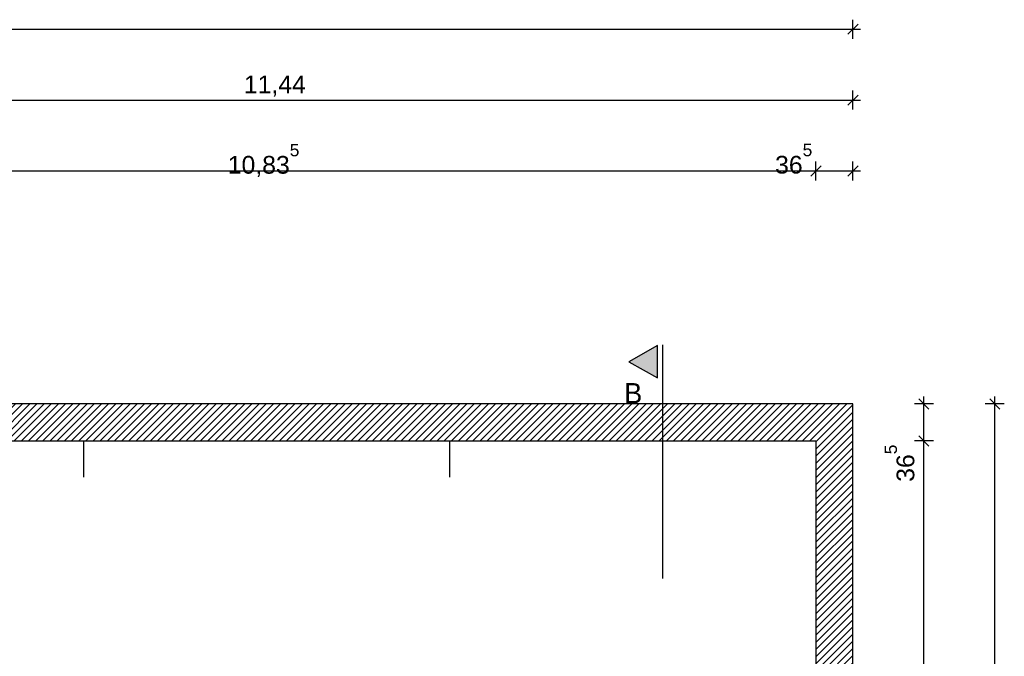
# Model space of a CAD drawing. Extents: x -73 to 183, y -4 to 85.
# Tile 14 of 98: x -47 to -37, y 37 to 43. Entities that reach past the tile are written whole.
import ezdxf

# ---------------------------------------------------------------- set-up
doc = ezdxf.new("R2010")
doc.units = 0
doc.header["$MEASUREMENT"] = 0
doc.linetypes.add('Strichlinie', pattern=[0.005644, 0.002822, -0.002822])
doc.linetypes.add('Strichpunktlinie', pattern=[0.006703, 0.003528, -0.001764, 0, -0.001411])
for name, color, linetype in [('0._EG_2_P_BM_AUSSEN', 7, 'Continuous'), ('0._EG_2_P_ZE_BILD', 7, 'Continuous'), ('0._EG_2_R_NT_HIDDEN', 7, 'Continuous'), ('0._EG_2_R_TR_AUSSENWAND', 7, 'Continuous')]:
    doc.layers.add(name, color=color, linetype=linetype)
doc.styles.add('ERSTELLTER_STIL_1', font='ARIAL.TTF')
doc.styles.add('ERSTELLTER_STIL_3', font='txt')
pattern_1 = [(45, (0, 0), (-0.03535534, 0.03535534), [])]

msp = doc.modelspace()

# ---------------------------------------------------------------- hatches: boundary and pattern name
at = {"layer": '0._EG_2_P_ZE_BILD', "linetype": 'Continuous', "lineweight": 18, "ltscale": 1000}
msp.add_hatch(color=9, dxfattribs=at).paths.add_polyline_path([(-40.636, 39.6215), (-40.636, 39.9429), (-40.919, 39.7795)], flags=0)
at = {"layer": '0._EG_2_R_TR_AUSSENWAND', "linetype": 'Continuous', "ltscale": 1000}
h = msp.add_hatch(dxfattribs=at)
h.set_pattern_fill('MW_HLZ_0002', color=256, style=0, pattern_type=2)
h.set_pattern_definition(pattern_1)
h.paths.add_polyline_path([(-38.7087, 39.365), (-50.1487, 39.365), (-49.9087, 39), (-39.0737, 39)], flags=0)
h = msp.add_hatch(dxfattribs=at)
h.set_pattern_fill('MW_HLZ_0002', color=256, style=0, pattern_type=2)
h.set_pattern_definition(pattern_1)
h.paths.add_polyline_path([(-39.0737, 39), (-39.0737, 33), (-38.7087, 32.635), (-38.7087, 39.365)], flags=0)

# ---------------------------------------------------------------- linework, layer by layer
at = {"layer": '0._EG_2_P_BM_AUSSEN', "linetype": 'Continuous', "ltscale": 1000}
for p, q in [((-38.7087, 42.9713), (-38.7087, 43.1587)), ((-68.8987, 43.065), (-38.7087, 43.065)), ((-38.7587, 43.015), (-38.6587, 43.115)), ((-38.7087, 43.065), (-38.6337, 43.065)), ((-50.1487, 42.365), (-38.7087, 42.365)), ((-38.7587, 42.315), (-38.6587, 42.415)), ((-38.7087, 42.2713), (-38.7087, 42.4587)), ((-38.7087, 42.365), (-38.6337, 42.365)), ((-39.0237, 41.715), (-39.1237, 41.615)), ((-39.0737, 41.5712), (-39.0737, 41.7588)), ((-38.7587, 41.615), (-38.6587, 41.715)), ((-38.7087, 41.5712), (-38.7087, 41.7588)), ((-49.9087, 41.665), (-39.0737, 41.665)), ((-39.0737, 41.665), (-38.7087, 41.665)), ((-38.7087, 41.665), (-38.6337, 41.665)), ((-37.9149, 39.365), (-38.1024, 39.365)), ((-37.9587, 39.315), (-38.0587, 39.415)), ((-38.0087, 39.365), (-38.0087, 39.44)), ((-38.0087, 39), (-38.0087, 39.365)), ((-37.2149, 39.365), (-37.4024, 39.365)), ((-37.2587, 39.315), (-37.3587, 39.415)), ((-37.3087, 39.365), (-37.3087, 39.44)), ((-37.3087, 32.635), (-37.3087, 39.365)), ((-37.9149, 39), (-38.1024, 39)), ((-38.0587, 39.05), (-37.9587, 38.95)), ((-38.0087, 33), (-38.0087, 39))]:
    msp.add_line(p, q, dxfattribs=at)
at = {"layer": '0._EG_2_P_ZE_BILD', "color": 255, "linetype": 'Continuous', "lineweight": 18, "ltscale": 1000}
for p, q in [((-40.636, 39.9429), (-40.919, 39.7795)), ((-40.636, 39.6215), (-40.636, 39.9429)), ((-40.919, 39.7795), (-40.636, 39.6215))]:
    msp.add_line(p, q, dxfattribs=at)
at = {"layer": '0._EG_2_P_ZE_BILD', "linetype": 'Continuous', "ltscale": 1000}
for p, q in [((-40.636, 39.9429), (-40.919, 39.7795)), ((-40.636, 39.6215), (-40.636, 39.9429)), ((-40.919, 39.7795), (-40.636, 39.6215))]:
    msp.add_line(p, q, dxfattribs=at)
at = {"layer": '0._EG_2_P_ZE_BILD', "linetype": 'Strichpunktlinie', "ltscale": 1000}
msp.add_line((-40.586, 30.8391), (-40.586, 39.9493), dxfattribs=at)
at = {"layer": '0._EG_2_R_NT_HIDDEN', "linetype": 'Strichlinie', "ltscale": 1000}
for p, q in [((-46.297, 33), (-46.297, 39)), ((-42.6854, 33), (-42.6854, 39))]:
    msp.add_line(p, q, dxfattribs=at)
at = {"layer": '0._EG_2_R_TR_AUSSENWAND', "linetype": 'Continuous', "ltscale": 1000}
for p, q in [((-38.7087, 39.365), (-50.1487, 39.365)), ((-38.7087, 32.635), (-38.7087, 39.365)), ((-49.9087, 39), (-39.0737, 39)), ((-39.0737, 39), (-39.0737, 33))]:
    msp.add_line(p, q, dxfattribs=at)

# ---------------------------------------------------------------- texts
at = {"layer": '0._EG_2_P_BM_AUSSEN', "linetype": 'Continuous', "char_height": 0.175, "attachment_point": 7, "style": 'ERSTELLTER_STIL_1'}
for s, insert in [('{11,44}', (-44.7191, 42.4)), ('{10,83\\A1{\\H0.7x;\\S5^  ;}}', (-44.878, 41.606)), ('{36\\A1{\\H0.7x;\\S5^  ;}}', (-39.4769, 41.637))]:
    msp.add_mtext(s, dxfattribs=dict(at, insert=insert))
at = {"layer": '0._EG_2_P_BM_AUSSEN', "linetype": 'Continuous', "insert": (-38.1007, 38.5968), "char_height": 0.175, "attachment_point": 7, "rotation": 90, "style": 'ERSTELLTER_STIL_1'}
msp.add_mtext('{36\\A1{\\H0.7x;\\S5^  ;}}', dxfattribs=at)
at = {"layer": '0._EG_2_P_ZE_BILD', "linetype": 'Continuous', "insert": (-40.8769, 39.5716), "char_height": 0.2, "attachment_point": 2, "style": 'ERSTELLTER_STIL_3'}
msp.add_mtext('{B}', dxfattribs=at)

doc.saveas('drawing.dxf')
